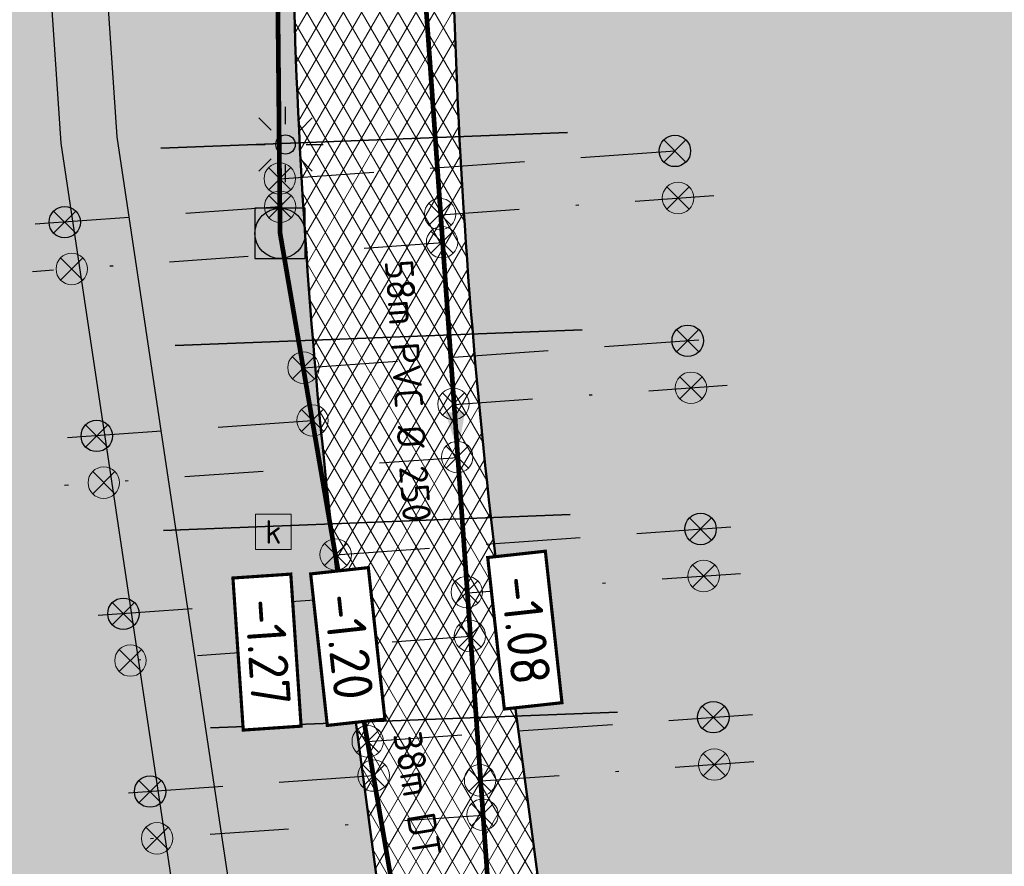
# Model space of a CAD drawing. Header units: metres. Extents: x 240159 to 241664, y 578380 to 583939.
# Tile 41 of 71: x 240670 to 240701, y 583616 to 583643. Entities that reach past the tile are written whole.
import ezdxf
from ezdxf.enums import TextEntityAlignment as Align

# ---------------------------------------------------------------- set-up
doc = ezdxf.new("R2010")
doc.units = ezdxf.units.M
doc.set_wipeout_variables(frame=1)
doc.linetypes.add('RI-HWA_HUISAANSLUITING', pattern=[4.8, 3, -1.8])
doc.linetypes.add('RI-VWA_HUISAANSLUITING', pattern=[6.1, 2.5, -1.8, 0, -1.8])
for name, color, linetype, lineweight in [('N-AL-HOOGTELABEL-S', 7, 'Continuous', 13), ('N-GV-GR-BOLLEN-A', 92, 'Continuous', 9), ('N-WE-IE-MEUBILAIR_WEGMEUBILAIR_LICHTMAST_MET_PASTEGEL-S', 7, 'Continuous', 25), ('N-WE-KL-TRACE_WENSTRACE-A', 7, 'Continuous', 25), ('N-WE-RI-BOB-T', 7, 'Continuous', 13), ('N-WE-RI-MATERIAAL_DIAMETER_LENGTE-T', 7, 'Continuous', 13), ('N-WE-RI-STROOMRICHTING-S', 7, 'Continuous', 13), ('N-WE-VH-KANTVERHARDING-GD', 4, 'Continuous', 50), ('N-WE-VH-VERHARDING_ASFALT_DEKLAAG-A', 252, 'Continuous', 18), ('N-WE-VH-VERHARDING_HALFVERHARDING-A', 234, 'Continuous', 9)]:
    doc.layers.add(name, color=color, linetype=linetype, lineweight=lineweight)
for name, color, linetype, lineweight, true_color in [('N-WE-KL-MANTELBUIS_3x-G', 7, 'KL-MANTELBUIS-N', 35, 0xa200c2), ('N-WE-RI-HWA_HUISAANSLUITING_PVC_125-G', 150, 'RI-HWA_HUISAANSLUITING', 25, 0x007fff), ('N-WE-RI-HWA_HULPSTUK-ONTSTOPPINGSSTUK-S', 150, 'Continuous', 25, 0x007fff), ('N-WE-RI-HWA_HULPSTUK_INLAAT-S', 150, 'Continuous', 13, 0x007fff), ('N-WE-RI-HWA_KOLK-S', 150, 'Continuous', 25, 0x007fff), ('N-WE-RI-HWA_LEIDINGINFO-S', 150, 'Continuous', 13, 0x007fff), ('N-WE-RI-HWA_RIOOLPUT-S', 150, 'Continuous', 13, 0x007fff), ('N-WE-RI-HWA_TRANSPORTLEIDING_BETON_500-G', 150, 'Continuous', 20, 0x007fff), ('N-WE-RI-VWA_HUISAANSLUITING_PVC_125-G', 20, 'RI-VWA_HUISAANSLUITING', 25, 0xff3f00), ('N-WE-RI-VWA_HULPSTUK_INLAAT-S', 20, 'Continuous', 13, 0xff3f00), ('N-WE-RI-VWA_HULPSTUK_ONTSTOPPINGSSTUK-S', 20, 'Continuous', 13, 0xff3f00), ('N-WE-RI-VWA_LEIDINGINFO-S', 20, 'Continuous', 13, 0xff3f00), ('N-WE-RI-VWA_TRANSPORTLEIDING_BETON_500-G', 20, 'Continuous', 20, 0xff3f00)]:
    doc.layers.add(name, color=color, linetype=linetype, lineweight=lineweight, true_color=true_color)
doc.styles.add('NLCS-ISO', font='NLCS-ISO.ttf')
doc.styles.add('NLCS-ISO-M1000-T25', font='NLCS-ISO.ttf', dxfattribs={"height": 2.5})
doc.linetypes.add('KL-MANTELBUIS-N', pattern='A,0,-2,[80,NLCS.SHX,S=1,R=0,X=0,Y=0],-2', length=4)
pattern_1 = [(45, (0, 0), (-0.8749916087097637, 0.8749916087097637), [0.3, -0.937425]), (135, (0, 0), (-0.8749916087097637, -0.8749916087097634), [0.3, -0.937425])]

# ---------------------------------------------------------------- blocks, each defined once
blk = doc.blocks.new('SAL-HOOGTELABEL_AANLEG-SO')
blk.add_wipeout([(-4.842599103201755, 1.7988380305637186), (4.851150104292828, 1.7988380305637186), (4.851150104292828, -1.8868584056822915), (-4.842599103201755, -1.8868584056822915)])
at = {"const_width": 0.2}
blk.add_lwpolyline([(-4.842599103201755, 1.798838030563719), (4.851150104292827, 1.798838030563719), (4.851150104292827, -1.886858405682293), (-4.842599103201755, -1.886858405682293)], close=True, dxfattribs=at)
at = {"style": 'NLCS-ISO'}
blk.add_attdef('HOOGTE', text='', height=2, dxfattribs=at).set_placement((0, 0), align=Align.MIDDLE_CENTER)
blk = doc.blocks.new('N-SRI-PUT_HWA-SO')
h = blk.add_hatch(color=256)
h.dxf.hatch_style = 1
h.paths.add_polyline_path([(-1.999999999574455, 0, 1), (1.999999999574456, 0, 1)])
at = {"lineweight": -3, "flags": 128}
blk.add_lwpolyline([(-1.999999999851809, -2.00000000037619), (2.000000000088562, -2.000000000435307), (2.000000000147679, 1.99999999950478), (-2.00000000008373, 1.999999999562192)], close=True, dxfattribs=at)
at = {"lineweight": -3}
blk.add_circle((0, 0), 1.999999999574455, dxfattribs=at)
blk = doc.blocks.new('*U89')
at = {"color": 0}
blk.add_line((-0.0878718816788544, 1.256932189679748), (0.0878718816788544, -1.256932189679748), dxfattribs=at)
at = {"layer": 'N-WE-RI-STROOMRICHTING-S', "color": 0}
blk.add_solid([(0.0878718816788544, -1.256932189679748), (-0.7163379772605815, 1.212996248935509), (0.5405942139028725, 1.300868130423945)], dxfattribs=at)
at = {"layer": 'N-WE-RI-BOB-T', "color": 0, "style": 'NLCS-ISO'}
for tag, height, p in [('BOB_LINKS', 1.799999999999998, (-1.905459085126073, 50.59799217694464)), ('BOB_RECHTS', 1.799999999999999, (5.13503660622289, -50.11028328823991))]:
    blk.add_attdef(tag, text='', height=height, rotation=273.9990301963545, dxfattribs=at).set_placement(p, align=Align.MIDDLE_CENTER)
at = {"layer": 'N-WE-RI-MATERIAAL_DIAMETER_LENGTE-T', "color": 0, "style": 'NLCS-ISO'}
blk.add_attdef('RIOOLINFO_001', (-4.797053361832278, 14.11003435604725), '', height=1.799999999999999, rotation=273.9990301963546, dxfattribs=at)
blk = doc.blocks.new('SRI-HULP_INLAAT')
at = {"flags": 128}
for points in [[(-0.7081526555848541, 0.7060593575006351), (0.7081526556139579, -0.7060593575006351)], [(0.7060593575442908, 0.7081526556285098), (-0.706059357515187, -0.7081526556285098)]]:
    blk.add_lwpolyline(points, dxfattribs=at)
blk.add_circle((-1.455191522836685e-11, 0), 1)
blk = doc.blocks.new('SRI-HULP_ONTSTOP')
h = blk.add_hatch(color=256)
h.dxf.hatch_style = 1
h.paths.add_polyline_path([(-0.7071067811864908, 0.7071067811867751, 0.1989123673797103), (-1.000000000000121, 0, 0.1989123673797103), (-0.7071067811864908, -0.7071067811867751), (0, -1.387778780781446e-17)])
h = blk.add_hatch(color=256)
h.dxf.hatch_style = 1
h.paths.add_polyline_path([(1.000000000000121, 0, 0.1989123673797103), (0.7071067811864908, 0.7071067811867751), (0, -1.387778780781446e-17), (0.7071067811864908, -0.7071067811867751, 0.1989123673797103)])
for p, q in [((-0.7071067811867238, 0.707106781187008), (0.7071067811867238, -0.707106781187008)), ((-0.7071067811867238, -0.707106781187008), (0.7071067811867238, 0.707106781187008))]:
    blk.add_line(p, q)
blk.add_circle((0, 0), 1.000000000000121)
blk = doc.blocks.new('N-SIE-WEG_LICHTMAST_SPOT-SO')
h = blk.add_hatch(color=256)
edge = h.paths.add_edge_path()
edge.add_arc((0, 0), 0.7698654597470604, 0, 360)
for p, q in [((-8.731149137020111e-10, 1.624763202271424), (-2.91038304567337e-10, 3.000000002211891)), ((-2.121320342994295, 2.121320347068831), (-1.148881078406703, 1.148881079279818)), ((1.148881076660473, 1.148881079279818), (2.121320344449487, 2.121320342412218)), ((-3.000000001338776, 4.656612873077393e-09), (-1.624763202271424, 2.328306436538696e-09)), ((1.624763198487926, -1.746229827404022e-09), (2.99999999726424, -1.164153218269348e-09)), ((-2.121320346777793, -2.121320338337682), (-1.148881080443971, -1.148881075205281)), ((1.148881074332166, -1.148881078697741), (2.12132034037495, -2.121320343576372)), ((-3.783497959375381e-09, -2.999999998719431), (-2.91038304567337e-09, -1.624763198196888))]:
    blk.add_line(p, q)
blk.add_circle((0, 0), 0.7698654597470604)
at = {"style": 'NLCS-ISO'}
blk.add_attdef('TYPE', text='', height=1.8, dxfattribs=at).set_placement((-2.91038304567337e-10, 3.000000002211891), align=Align.BOTTOM_CENTER)
blk = doc.blocks.new('N_lichtmast')
blk.add_blockref('N-SIE-WEG_LICHTMAST_SPOT-SO', (0, 0))
blk = doc.blocks.new('SRI-KOLK-SO')
at = {"color": 0, "linetype": 'ByBlock', "lineweight": 18}
blk.add_lwpolyline([(-1.125, -1.125), (1.125, -1.125), (1.125, 1.125), (-1.125, 1.125)], close=True, dxfattribs=at)
at = {"color": 0, "linetype": 'ByBlock', "lineweight": 18, "style": 'NLCS-ISO'}
blk.add_text('k', height=1.5, dxfattribs=at).set_placement((0, 0), align=Align.MIDDLE_CENTER)
blk = doc.blocks.new('*U163')
at = {"layer": 'N-WE-RI-BOB-T', "color": 0, "style": 'NLCS-ISO'}
for tag, p in [('BOB_LINKS', (-7.408681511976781, 34.70752423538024)), ('BOB_RECHTS', (10.6109376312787, -73.89878342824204))]:
    blk.add_attdef(tag, text='', height=1.799999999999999, rotation=279.4205182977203, dxfattribs=at).set_placement(p, align=Align.MIDDLE_CENTER)
at = {"layer": 'N-WE-RI-MATERIAAL_DIAMETER_LENGTE-T', "color": 0, "style": 'NLCS-ISO'}
blk.add_attdef('RIOOLINFO_001', (-0.2346246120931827, 9.595665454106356), '', height=1.799999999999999, rotation=279.4205182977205, dxfattribs=at)

msp = doc.modelspace()

# ---------------------------------------------------------------- hatches: boundary and pattern name
at = {"layer": 'N-GV-GR-BOLLEN-A'}
h = msp.add_hatch(dxfattribs=at)
h.set_pattern_fill('AGR-BOLLEN', color=256, scale=0.5, pattern_type=2)
h.set_pattern_definition(pattern_1)
h.paths.add_polyline_path([(240686.4738021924, 583735.5027480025), (240748.7250682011, 583739.7220478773, -0.460694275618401), (240763.6597089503, 583724.4750147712), (240761.2509854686, 583697.2903260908, 0.0669485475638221), (240762.1141369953, 583678.2587061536), (240765.8931251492, 583657.3753962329, -0.02784345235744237), (240768.6800483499, 583634.8960301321), (240773.4036751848, 583565.2039581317), (240779.9407531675, 583574.4024377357), (240778.5727305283, 583636.4877606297), (240794.9463711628, 583725.7893957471), (240796.5913103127, 583769.5615053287), (240796.7640477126, 583773.0565428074), (240793.2754688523, 583772.7827861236, -0.08418812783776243), (240757.1878100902, 583776.1784719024), (240741.3344086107, 583780.4263780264, 0.228323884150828), (240682.7118125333, 583765.2917002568, -0.000853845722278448), (240659.2292994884, 583745.64365328, -0.2200703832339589), (240596.2271510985, 583728.709437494), (240513.1545027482, 583743.5636042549, 0.5940481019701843), (240482.4603060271, 583699.4454581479), (240488.7676443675, 583688.3003269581), (240507.6896593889, 583654.8649333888, -0.1738144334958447), (240514.4771739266, 583598.583750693, -0.1185221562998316), (240502.532813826, 583574.0407626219), (240526.3765645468, 583548.3703444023), (240523.7122447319, 583587.6795394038, -0.05767841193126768), (240524.3248115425, 583600.5512942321), (240529.0221998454, 583629.1526581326, 0.1226499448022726), (240527.1005093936, 583652.7382912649), (240518.0823768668, 583679.4690425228, -0.4918730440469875), (240530.4362631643, 583697.9650339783), (240589.6787072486, 583701.9804002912, 0.2674744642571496), (240599.6652820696, 583708.6725790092, -0.26747446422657), (240611.3107563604, 583716.4764153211), (240665.6922921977, 583720.1623163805, 0.2920074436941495), (240674.3166188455, 583726.5285955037, -0.2920074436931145)])
h = msp.add_hatch(dxfattribs=at)
h.set_pattern_fill('AGR-BOLLEN', color=256, scale=0.5, pattern_type=2)
h.set_pattern_definition(pattern_1)
edge = h.paths.add_edge_path()
edge.add_line((240732.4518526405, 583730.0594794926), (240732.4856643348, 583729.5606240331))
edge.add_line((240732.4856643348, 583729.5606240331), (240727.9959652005, 583729.2563187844))
edge.add_line((240727.9959652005, 583729.2563187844), (240727.9621535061, 583729.7551742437))
edge.add_line((240727.9621535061, 583729.7551742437), (240688.5114330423, 583727.0812620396))
edge.add_arc((240688.8833616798, 583721.5938519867), 5.50000000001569, 93.87749384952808, 188.0440384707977)
edge.add_line((240683.4374772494, 583720.8242139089), (240684.5599724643, 583712.8815465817))
edge.add_line((240684.5599724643, 583712.8815465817), (240682.7593338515, 583712.759501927))
edge.add_line((240682.7593338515, 583712.759501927), (240680.3951321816, 583712.5992597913))
edge.add_line((240680.3951321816, 583712.5992597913), (240682.9002776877, 583689.8610632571))
edge.add_arc((240481.5784334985, 583667.6807415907), 202.5400000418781, 2.1858817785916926, 6.287117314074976, ccw=False)
edge.add_line((240683.9710543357, 583675.4059372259), (240690.3114443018, 583675.8356795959))
edge.add_line((240690.3114443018, 583675.8356795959), (240690.9210123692, 583671.3666707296))
edge.add_line((240690.9210123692, 583671.3666707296), (240684.0927863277, 583670.9038635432))
edge.add_arc((240481.5784335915, 583667.6807415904), 202.539999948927, -0.08010868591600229, 0.9118153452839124, ccw=False)
edge.add_line((240684.1182355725, 583667.3975582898), (240691.1538686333, 583667.8744232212))
edge.add_line((240691.1538686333, 583667.8744232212), (240691.1567366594, 583663.3642931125))
edge.add_line((240691.1567366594, 583663.3642931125), (240684.0616108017, 583662.8833958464))
edge.add_arc((240481.5784334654, 583667.680741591), 202.5400000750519, 357.43383693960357, 358.6427699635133, ccw=False)
edge.add_arc((240881.1773076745, 583649.7715327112), 197.4599999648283, 177.4338369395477, 180.4191116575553)
edge.add_line((240683.7225904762, 583648.3271497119), (240691.0195062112, 583648.8217240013))
edge.add_line((240691.0195062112, 583648.8217240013), (240691.0100920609, 583644.3107614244))
edge.add_line((240691.0100920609, 583644.3107614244), (240683.8069423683, 583643.8225424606))
edge.add_arc((240881.1773076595, 583649.7715327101), 197.4599999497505, 181.7264439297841, 187.6031955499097)
edge.add_line((240685.4533439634, 583623.6452697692), (240687.642115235, 583607.2481681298))
edge.add_line((240687.642115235, 583607.2481681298), (240759.958270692, 583612.1496515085))
edge.add_line((240759.958270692, 583612.1496515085), (240757.8445111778, 583643.3359169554))
edge.add_line((240757.8445111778, 583643.3359169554), (240749.0115003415, 583687.0556255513))
edge.add_line((240749.0115003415, 583687.0556255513), (240755.2363233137, 583724.8290339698))
edge.add_arc((240749.8095175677, 583725.7233378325), 5.500000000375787, 350.6421173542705, 453.8774938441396)
edge.add_line((240749.4375889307, 583731.2107478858), (240732.4518526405, 583730.0594794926))
h = msp.add_hatch(dxfattribs=at)
h.set_pattern_fill('AGR-BOLLEN', color=256, scale=0.5, pattern_type=2)
h.set_pattern_definition(pattern_1)
h.paths.add_polyline_path([(240613.1875624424, 583703.7188931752, -0.4056482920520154), (240619.0569045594, 583710.245974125), (240661.8040540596, 583713.1433134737), (240672.1157345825, 583713.8422241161, 0.1193285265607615), (240669.3512472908, 583714.3163654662), (240611.7219065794, 583710.4103329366, 0.4310258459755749), (240604.3620303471, 583701.4782541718), (240605.0157549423, 583696.2644591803), (240613.4407122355, 583696.8354904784)])
edge = h.paths.add_edge_path()
edge.add_line((240610.3176092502, 583653.9761872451), (240617.3946818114, 583654.4558608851))
edge.add_line((240617.3946818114, 583654.4558608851), (240617.577732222, 583649.9579432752))
edge.add_line((240617.577732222, 583649.9579432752), (240610.8306324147, 583649.5006347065))
edge.add_arc((240357.2032254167, 583622.6950386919), 255.0399999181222, 3.8774938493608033, 6.033129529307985, ccw=False)
edge.add_line((240611.6594180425, 583639.9417077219), (240614.2126681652, 583602.271227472))
edge.add_line((240614.2126681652, 583602.271227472), (240676.2378374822, 583606.4752028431))
edge.add_line((240676.2378374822, 583606.4752028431), (240671.3168014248, 583639.337903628))
edge.add_line((240671.3168014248, 583639.337903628), (240666.7197805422, 583707.1620399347))
edge.add_arc((240662.2300814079, 583706.8577346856), 4.500000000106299, 3.877493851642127, 93.87749384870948)
edge.add_line((240661.9257761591, 583711.3474338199), (240619.1786266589, 583708.4500944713))
edge.add_arc((240619.482931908, 583703.9603953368), 4.500000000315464, 93.87749385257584, 182.2135115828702)
edge.add_line((240614.986289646, 583703.7865897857), (240615.3036356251, 583695.1576269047))
edge.add_line((240615.3036356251, 583695.1576269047), (240613.5068974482, 583695.0358466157))
edge.add_line((240613.5068974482, 583695.0358466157), (240605.2400571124, 583694.475532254))
edge.add_line((240605.2400571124, 583694.475532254), (240609.4457228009, 583660.933152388))
edge.add_line((240609.4457228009, 583660.933152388), (240617.1234094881, 583661.4535347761))
edge.add_line((240617.1234094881, 583661.4535347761), (240617.3064598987, 583656.9556171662))
edge.add_line((240617.3064598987, 583656.9556171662), (240610.0064782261, 583656.4608350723))
edge.add_line((240610.0064782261, 583656.4608350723), (240610.2618082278, 583654.4244449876))
edge.add_arc((240357.2032254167, 583622.6950386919), 255.0399999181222, 7.0451779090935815, 7.1466581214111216, ccw=False)
edge = h.paths.add_edge_path()
edge.add_line((240678.683556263, 583654.099606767), (240672.1504173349, 583653.6568001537))
edge.add_line((240672.1504173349, 583653.6568001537), (240673.1077507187, 583639.5323679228))
edge.add_line((240673.1077507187, 583639.5323679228), (240678.0396196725, 583606.5973250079))
edge.add_line((240678.0396196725, 583606.5973250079), (240682.4036867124, 583606.893115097))
edge.add_line((240682.4036867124, 583606.893115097), (240682.539172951, 583607.0824839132))
edge.add_line((240682.539172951, 583607.0824839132), (240680.4180064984, 583622.9731264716))
edge.add_arc((240881.1773076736, 583649.7715327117), 202.5399999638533, 178.7755541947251, 187.6031955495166, ccw=False)
edge = h.paths.add_edge_path()
edge.add_line((240678.9320262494, 583674.162334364), (240670.7979495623, 583673.6110185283))
edge.add_line((240670.7979495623, 583673.6110185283), (240671.846112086, 583658.1464992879))
edge.add_line((240671.846112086, 583658.1464992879), (240678.8306795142, 583658.6199030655))
edge.add_arc((240881.1773364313, 583649.7715314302), 202.5400287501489, 177.4338369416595, 177.4961208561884, ccw=False)
edge.add_arc((240481.5784334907, 583667.6807415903), 197.4600000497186, 357.4338369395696, 361.8810626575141)
edge = h.paths.add_edge_path()
edge.add_line((240670.4936443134, 583678.1007176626), (240678.7330067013, 583678.6591696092))
edge.add_arc((240481.5784334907, 583667.6807415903), 197.4600000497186, 3.187187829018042, 6.287117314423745)
edge.add_line((240677.8508308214, 583689.3047482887), (240675.6784368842, 583709.0226928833))
edge.add_arc((240669.7542826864, 583708.3700083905), 5.960000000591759, 6.287117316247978, 39.83947681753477)
edge.add_line((240674.330622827, 583712.1882162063), (240666.3247649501, 583711.6455908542))
edge.add_arc((240662.2300814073, 583706.8577346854), 6.300000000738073, 3.877493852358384, 49.46218524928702, ccw=False)
edge.add_line((240668.5156601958, 583707.2837620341), (240670.4936443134, 583678.1007176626))
at = {"layer": 'N-WE-KL-TRACE_WENSTRACE-A', "transparency": 33554559}
h = msp.add_hatch(dxfattribs=at)
h.set_pattern_fill('AKL-TRACE', color=256, scale=0.5, pattern_type=2)
h.set_pattern_definition([(45, (0, 0), (-0.5303300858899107, 0.5303300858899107), [0.5]), (135, (0, 0), (-0.5303300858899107, -0.5303300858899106), [0.5])])
edge = h.paths.add_edge_path()
edge.add_line((240673.1077507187, 583639.5323679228), (240668.5156601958, 583707.2837620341))
edge.add_arc((240662.2300814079, 583706.8577346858), 6.300000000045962, 3.877493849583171, 93.8774938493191)
edge.add_line((240661.8040540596, 583713.1433134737), (240619.0569045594, 583710.245974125))
edge.add_arc((240619.4829319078, 583703.9603953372), 6.299999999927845, 93.87749384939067, 182.1968961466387)
edge.add_line((240613.1875624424, 583703.7188931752), (240613.4407122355, 583696.8354904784))
edge.add_line((240613.4407122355, 583696.8354904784), (240613.5068974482, 583695.0358466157))
edge.add_line((240613.5068974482, 583695.0358466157), (240615.3036356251, 583695.1576269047))
edge.add_line((240615.3036356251, 583695.1576269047), (240614.986289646, 583703.7865897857))
edge.add_arc((240619.4829319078, 583703.9603953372), 4.50000000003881, 93.87749384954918, 182.2135115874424, ccw=False)
edge.add_line((240619.1786266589, 583708.4500944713), (240661.9257761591, 583711.34743382))
edge.add_arc((240662.2300814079, 583706.8577346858), 4.500000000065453, 3.8774938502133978, 93.87749384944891, ccw=False)
edge.add_line((240666.7197805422, 583707.1620399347), (240671.3168014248, 583639.337903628))
edge.add_line((240671.3168014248, 583639.337903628), (240677.7256302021, 583596.5397164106))
edge.add_line((240677.7256302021, 583596.5397164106), (240679.516579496, 583596.7341807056))
edge.add_line((240679.516579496, 583596.7341807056), (240673.1077507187, 583639.5323679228))
at = {"layer": 'N-WE-VH-VERHARDING_ASFALT_DEKLAAG-A'}
h = msp.add_hatch(dxfattribs=at)
h.set_pattern_fill('AVH-ASFALT', color=256, scale=0.5, pattern_type=2)
h.set_pattern_definition([(59.99999999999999, (0, 0), (-0.4330127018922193, 0.2500000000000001), []), (120, (0, 0), (-0.4330127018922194, -0.2499999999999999), [])])
edge = h.paths.add_edge_path()
edge.add_line((240767.2555367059, 583566.0034579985), (240762.6139659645, 583634.4848799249))
edge.add_arc((240565.6059679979, 583621.1319656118), 197.4599999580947, 3.877493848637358, 10.25709480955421)
edge.add_line((240759.9102917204, 583656.2927586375), (240756.1313035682, 583677.1760685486))
edge.add_arc((240832.4321101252, 583690.9832593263), 77.53999998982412, 174.936480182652, 190.2570948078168, ccw=False)
edge.add_line((240755.1947128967, 583697.8269474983), (240757.6034363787, 583725.0116361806))
edge.add_arc((240749.6745005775, 583725.7141865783), 7.960000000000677, 354.9364801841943, 453.877493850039)
edge.add_line((240749.136218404, 583733.6559654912), (240686.8849523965, 583729.436665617))
edge.add_arc((240687.4232345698, 583721.4948867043), 7.959999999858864, 93.87749384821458, 186.2871173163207)
edge.add_line((240679.5111091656, 583720.6231805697), (240682.9002776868, 583689.8610632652))
edge.add_arc((240481.5784334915, 583667.68074159), 202.540000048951, -2.56616306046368, 6.287117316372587, ccw=False)
edge.add_arc((240881.1773076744, 583649.7715327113), 197.4599999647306, 177.433836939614, 187.6031955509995)
edge.add_line((240685.453343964, 583623.6452697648), (240687.833555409, 583605.8140009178))
edge.add_arc((240487.0742542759, 583579.0155946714), 202.5399999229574, 3.8774938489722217, 7.60319555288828, ccw=False)
edge.add_line((240689.1506236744, 583592.7120357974), (240691.1898158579, 583562.6259317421))
edge.add_line((240691.1898158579, 583562.6259317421), (240686.1214443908, 583562.2824049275))
edge.add_line((240686.1214443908, 583562.2824049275), (240684.0822522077, 583592.3685089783))
edge.add_arc((240487.0742543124, 583579.0155946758), 197.4599998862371, 3.877493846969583, 7.603195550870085)
edge.add_line((240682.7982179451, 583605.1418576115), (240680.4180064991, 583622.973126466))
edge.add_arc((240881.1773076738, 583649.7715327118), 202.5399999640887, 177.433836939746, 187.6031955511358, ccw=False)
edge.add_arc((240481.5784334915, 583667.6807415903), 197.4600000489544, 357.4338369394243, 366.2871173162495)
edge.add_line((240677.8508308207, 583689.3047482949), (240675.6784368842, 583709.022692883))
edge.add_arc((240669.754282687, 583708.3700083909), 5.959999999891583, 6.287117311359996, 93.87749385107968)
edge.add_line((240669.3512472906, 583714.3163654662), (240611.7219065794, 583710.4103329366))
edge.add_arc((240612.260188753, 583702.4685540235), 7.960000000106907, 93.87749384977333, 187.1466581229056)
edge.add_line((240604.3620303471, 583701.4782541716), (240610.2618082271, 583654.4244449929))
edge.add_arc((240357.2032254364, 583622.6950386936), 255.0399998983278, 3.8774938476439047, 7.146658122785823, ccw=False)
edge.add_line((240611.659418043, 583639.9417077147), (240617.2422023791, 583557.5736838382))
edge.add_line((240617.2422023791, 583557.5736838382), (240612.1738245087, 583557.2302514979))
edge.add_line((240612.1738245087, 583557.2302514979), (240606.5910465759, 583639.5981809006))
edge.add_arc((240357.2032254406, 583622.6950386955), 249.9599998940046, 3.877493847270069, 7.146658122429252)
edge.add_line((240605.2212749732, 583653.7924445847), (240600.5572141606, 583690.9907649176))
edge.add_arc((240594.6435176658, 583690.2492841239), 5.959999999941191, 7.146658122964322, 93.87749384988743)
edge.add_line((240594.2404822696, 583696.1956411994), (240530.8474133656, 583691.8989515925))
edge.add_arc((240531.385695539, 583683.9571726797), 7.959999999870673, 93.87749384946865, 198.6428112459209)
edge.add_line((240523.8433581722, 583681.4126202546), (240532.861490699, 583654.6818689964))
edge.add_arc((240480.7094494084, 583637.0873758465), 55.03999999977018, -9.326794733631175, 18.6428112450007, ccw=False)
edge.add_line((240535.0218224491, 583628.1673010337), (240530.3244341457, 583599.5659371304))
edge.add_arc((240579.6239646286, 583591.469154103), 49.96000001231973, 170.6732052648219, 183.8774938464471)
edge.add_line((240529.7783271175, 583588.0906896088), (240532.3191744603, 583550.6031991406))
edge.add_line((240532.3191744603, 583550.6031991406), (240527.2507360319, 583550.2596677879))
edge.add_arc((240521.3113999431, 583549.8432378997), 5.953916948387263, -29.812406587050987, 4.0106658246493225, ccw=False)
edge.add_line((240526.4773625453, 583546.883177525), (240523.7122447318, 583587.6795394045))
edge.add_arc((240579.6239646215, 583591.4691541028), 56.04000000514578, 170.6732052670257, 183.8774938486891, ccw=False)
edge.add_line((240524.3248115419, 583600.5512942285), (240529.0221998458, 583629.1526581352))
edge.add_arc((240480.7094494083, 583637.0873758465), 48.95999999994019, 350.6732052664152, 378.6428112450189)
edge.add_line((240527.1005093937, 583652.7382912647), (240518.0823768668, 583679.4690425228))
edge.add_arc((240531.3856955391, 583683.9571726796), 14.03999999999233, 93.87749384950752, 198.6428112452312, ccw=False)
edge.add_line((240530.4362631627, 583697.9650339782), (240589.6787072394, 583701.9804002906))
edge.add_arc((240588.8645216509, 583713.9928397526), 12.04000000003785, 273.8774937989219, 333.7759703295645)
edge.add_arc((240612.2601887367, 583702.4685540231), 14.03999999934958, 93.87749378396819, 153.7759703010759, ccw=False)
edge.add_line((240611.3107563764, 583716.4764153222), (240665.6922921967, 583720.1623163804))
edge.add_arc((240665.0187632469, 583730.0995171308), 9.959999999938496, 273.8774938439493, 338.9902833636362)
edge.add_arc((240687.4232345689, 583721.4948867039), 14.03999999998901, 93.87749384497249, 158.9902833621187, ccw=False)
edge.add_line((240686.4738021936, 583735.5027480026), (240748.7250682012, 583739.7220478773))
edge.add_arc((240749.6745005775, 583725.7141865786), 14.03999999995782, -5.063519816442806, 93.87749384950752, ccw=False)
edge.add_line((240763.6597089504, 583724.4750147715), (240761.2509854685, 583697.2903260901))
edge.add_arc((240832.4321101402, 583690.983259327), 71.46000000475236, 174.9364801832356, 190.2570948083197)
edge.add_line((240762.1141369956, 583678.2587061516), (240765.8931251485, 583657.3753962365))
edge.add_arc((240565.6059680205, 583621.1319656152), 203.5399999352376, 3.877493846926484, 10.25709480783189, ccw=False)
edge.add_line((240768.6800483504, 583634.8960301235), (240773.7296834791, 583560.3940537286))
edge.add_arc((240780.4125465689, 583564.7185121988), 7.96000000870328, 183.8774938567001, 212.9067714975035, ccw=False)
edge.add_line((240772.4707676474, 583564.1802300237), (240772.323908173, 583566.346984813))
edge.add_line((240772.323908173, 583566.346984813), (240767.2555367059, 583566.0034579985))
at = {"layer": 'N-WE-VH-VERHARDING_HALFVERHARDING-A'}
h = msp.add_hatch(dxfattribs=at)
h.set_pattern_fill('AVH-HALFVERHARDING', color=256, scale=0.25, pattern_type=2)
h.set_pattern_definition([(49.99999999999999, (0, 0), (1.793150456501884, -0.1568803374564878), [0.1875, -2.0625]), (355, (0, 0), (-0.3468783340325, 1.88048033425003), [0.15, -1.65]), (100.4514, (0.1494292, -0.01307335), (1.446273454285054, 1.723598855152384), [0.159350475, -1.75285528]), (46.18420000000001, (0, 0.5), (2.668102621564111, -0.4137975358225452), [0.28125, -3.09375]), (96.6356, (0.2223418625, 0.4655167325), (2.336656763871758, 2.435294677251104), [0.23902572, -2.6292825]), (351.1842, (0, 0.5), (2.336654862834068, 2.435296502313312), [0.225, -2.475]), (21, (0.25, 0.375), (1.492267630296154, -1.006547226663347), [0.1875, -2.0625]), (326.0000000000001, (0.25, 0.375), (0.6082883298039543, 1.812875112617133), [0.15, -1.65]), (71.4514, (0.3743555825, 0.291120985), (2.100556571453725, 0.806326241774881), [0.159350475, -1.75285528]), (37.50000000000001, (0, 0), (0.03039963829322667, 0.8322346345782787), [0, -1.63, 0, -1.675, 0, -1.65625]), (7.499999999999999, (0, 0), (0.6576738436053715, 0.9860292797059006), [0, -0.955, 0, -1.5925, 0, -0.63125]), (327.5, (-0.5575, 0), (1.334556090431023, -0.05638717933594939), [0, -0.625, 0, -1.95, 0, -2.5875]), (317.5, (-0.8075, 0), (1.457965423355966, 0.2502624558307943), [0, -0.8125, 0, -1.295, 0, -1.8375])])
h.paths.add_polyline_path([(240606.3223026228, 583643.1813006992), (240598.4018256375, 583642.6444623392), (240598.9689829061, 583638.1725789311), (240606.6523748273, 583638.6933480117), (240606.5910465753, 583639.5981809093, 0.003593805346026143)])
h.paths.add_polyline_path([(240617.3946818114, 583654.4558608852), (240610.3176092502, 583653.9761872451, -0.004415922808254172), (240610.8306324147, 583649.5006347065), (240617.577732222, 583649.9579432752)])
h.paths.add_polyline_path([(240617.1234094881, 583661.4535347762), (240609.4457228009, 583660.9331523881), (240610.0064782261, 583656.4608350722), (240617.3064598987, 583656.9556171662)])
h.paths.add_polyline_path([(240604.1821714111, 583662.0798380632), (240595.927888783, 583661.5203748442), (240596.4950460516, 583657.048491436), (240604.7429268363, 583657.6075207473)])
h.paths.add_polyline_path([(240678.8306795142, 583658.6199030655), (240669.551376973, 583657.9909654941), (240669.8556822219, 583653.5012663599), (240678.683556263, 583654.099606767, -0.005582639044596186)])
h.paths.add_polyline_path([(240678.7330067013, 583678.6591696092), (240668.1989092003, 583677.9451838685), (240668.5032144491, 583673.4554847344), (240678.9320262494, 583674.162334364, 0.005699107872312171)])

# ---------------------------------------------------------------- linework, layer by layer
at = {"layer": 'N-WE-KL-MANTELBUIS_3x-G'}
for p, q in [((240687.4206404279, 583639.6721157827), (240674.4889290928, 583639.170804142)), ((240687.8812514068, 583633.4000991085), (240674.9495400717, 583632.8987874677)), ((240687.5057977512, 583627.5205755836), (240674.5740864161, 583627.0192639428)), ((240689.0029653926, 583621.2407258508), (240676.0712540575, 583620.7394142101))]:
    msp.add_line(p, q, dxfattribs=at)
at = {"layer": 'N-WE-KL-TRACE_WENSTRACE-A', "transparency": 33554559}
msp.add_lwpolyline([(240673.1077507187, 583639.5323679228), (240668.5156601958, 583707.2837620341, 0.4142135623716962), (240661.8040540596, 583713.1433134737), (240619.0569045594, 583710.245974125, 0.4056482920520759), (240613.1875624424, 583703.7188931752), (240613.4407122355, 583696.8354904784), (240613.5068974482, 583695.0358466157), (240615.3036356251, 583695.1576269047), (240614.986289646, 583703.7865897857, -0.4057327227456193), (240619.1786266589, 583708.4500944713), (240661.9257761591, 583711.34743382, -0.4142135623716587), (240666.7197805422, 583707.1620399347), (240671.3168014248, 583639.337903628), (240677.7256302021, 583596.5397164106), (240679.516579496, 583596.7341807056)], format="xyb", close=True, dxfattribs=at)
at = {"layer": 'N-WE-RI-HWA_HUISAANSLUITING_PVC_125-G'}
for p, q in [((240678.2668539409, 583638.199339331), (240692.0712520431, 583639.1735348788)), ((240678.2757325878, 583637.3029888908), (240670.3105254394, 583636.7408731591)), ((240679.0188422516, 583632.1873848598), (240692.4803735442, 583633.1373838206)), ((240679.3075550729, 583630.5072473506), (240671.3283044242, 583629.9441405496)), ((240680.0400512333, 583626.2445538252), (240692.886113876, 583627.1511183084)), ((240680.2779224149, 583624.860284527), (240672.1752154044, 583624.2884652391)), ((240681.061260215, 583620.3017227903), (240693.2918542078, 583621.1648527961)), ((240681.2482897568, 583619.2133217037), (240673.0221263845, 583618.6327899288))]:
    msp.add_line(p, q, dxfattribs=at)
at = {"layer": 'N-WE-RI-HWA_TRANSPORTLEIDING_BETON_500-G', "const_width": 0.15, "flags": 128}
msp.add_lwpolyline([(240687.221028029, 583564.3615217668), (240684.7333337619, 583598.932431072), (240678.2840485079, 583636.4634489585), (240677.8911031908, 583676.1335373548), (240673.6429416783, 583715.9002099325), (240672.1689604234, 583729.6980210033), (240761.5047156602, 583735.0841020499)], dxfattribs=at)
at = {"layer": 'N-WE-RI-VWA_HUISAANSLUITING_PVC_125-G'}
for p, q in [((240683.386988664, 583637.0569437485), (240692.1768465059, 583637.6772562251)), ((240683.4499758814, 583636.1644118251), (240670.4161199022, 583635.2445945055)), ((240683.8128846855, 583631.0219764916), (240692.5859680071, 583631.641105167)), ((240683.9322974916, 583629.3298912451), (240671.433898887, 583628.447861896)), ((240684.2352609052, 583625.0368849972), (240692.9917083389, 583625.6548396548)), ((240684.3336454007, 583623.6427719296), (240672.2808098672, 583622.7921865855)), ((240684.657637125, 583619.0517935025), (240693.3974486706, 583619.6685741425)), ((240684.7349933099, 583617.9556526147), (240673.1277208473, 583617.1365112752))]:
    msp.add_line(p, q, dxfattribs=at)
at = {"layer": 'N-WE-RI-VWA_TRANSPORTLEIDING_BETON_500-G', "const_width": 0.15, "flags": 128}
msp.add_lwpolyline([(240688.4913515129, 583564.4476224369), (240686.0713316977, 583599.0196729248), (240676.7365031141, 583731.2946461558), (240763.0679659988, 583737.1257954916)], dxfattribs=at)
at = {"layer": 'N-WE-VH-KANTVERHARDING-GD', "ltscale": 0.1}
msp.add_lwpolyline([(240683.915323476, 583658.6124136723, 0.04440134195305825), (240685.453343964, 583623.6452697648), (240687.833555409, 583605.8140009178, -0.01625787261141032), (240689.1506236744, 583592.7120357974), (240691.1898158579, 583562.6259317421), (240686.1214443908, 583562.2824049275), (240684.0822522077, 583592.3685089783, 0.01625787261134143), (240682.7982179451, 583605.1418576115), (240680.4180064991, 583622.973126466, -0.04440134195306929), (240678.840417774, 583658.839860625, 0.03864894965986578)], format="xyb", dxfattribs=at)

# ---------------------------------------------------------------- block references
at = {"layer": 'N-WE-IE-MEUBILAIR_WEGMEUBILAIR_LICHTMAST_MET_PASTEGEL-S', "xscale": 0.4, "yscale": 0.4, "zscale": 0.4}
msp.add_blockref('N_lichtmast', (240678.4569881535, 583639.2901926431), dxfattribs=at)
at = {"layer": 'N-WE-RI-HWA_HULPSTUK-ONTSTOPPINGSSTUK-S', "xscale": 0.5, "yscale": 0.5, "zscale": 0.5}
for p in [(240690.8285121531, 583639.0858329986), (240671.4401968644, 583636.8205956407), (240691.2376336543, 583633.0496819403), (240672.4579758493, 583630.0238630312), (240691.643373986, 583627.0634164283), (240673.3048868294, 583624.3681877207), (240692.0491143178, 583621.077150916), (240674.1517978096, 583618.7125124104)]:
    msp.add_blockref('SRI-HULP_ONTSTOP', p, dxfattribs=at)
at = {"layer": 'N-WE-RI-HWA_HULPSTUK_INLAAT-S', "xscale": 0.5, "yscale": 0.5, "zscale": 0.5}
for p in [(240678.2742021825, 583638.2067093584), (240678.2830808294, 583637.3103589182), (240679.0261904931, 583632.1947548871), (240679.3149033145, 583630.514617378), (240680.0473994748, 583626.2519238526), (240680.2852706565, 583624.8676545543), (240681.0686084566, 583620.3090928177), (240681.2556379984, 583619.2206917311)]:
    msp.add_blockref('SRI-HULP_INLAAT', p, dxfattribs=at)
at = {"layer": 'N-WE-RI-HWA_KOLK-S', "xscale": 0.5, "yscale": 0.5, "zscale": 0.5}
msp.add_blockref('SRI-KOLK-SO', (240678.0683952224, 583626.9702622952), dxfattribs=at)
at = {"layer": 'N-WE-RI-HWA_LEIDINGINFO-S'}
ref = msp.add_blockref('*U163', (240681.6646577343, 583617.6858241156), dxfattribs=dict(at, xscale=0.5, yscale=0.5, zscale=0.5))
ref.add_attrib('RIOOLINFO_001', '38m DT %%C 250', (240681.8714303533, 583620.5303598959), dxfattribs={"layer": 'N-WE-RI-MATERIAAL_DIAMETER_LENGTE-T', "color": 0, "height": 0.8999999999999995, "rotation": 279.4205182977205, "style": 'NLCS-ISO'})
at = {"layer": 'N-WE-RI-HWA_RIOOLPUT-S', "xscale": 0.4, "yscale": 0.4, "zscale": 0.4}
msp.add_blockref('N-SRI-PUT_HWA-SO', (240678.2840485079, 583636.4634489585), dxfattribs=at)
at = {"layer": 'N-WE-RI-VWA_HULPSTUK_INLAAT-S', "xscale": 0.5, "yscale": 0.5, "zscale": 0.5}
for p in [(240683.36773189, 583637.0761435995), (240683.4307191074, 583636.1836116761), (240683.7936279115, 583631.0411763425), (240683.9130407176, 583629.3490910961), (240684.2160041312, 583625.0560848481), (240684.3143886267, 583623.6619717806), (240684.638380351, 583619.0709933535), (240684.7157365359, 583617.9748524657)]:
    msp.add_blockref('SRI-HULP_INLAAT', p, dxfattribs=at)
at = {"layer": 'N-WE-RI-VWA_HULPSTUK_ONTSTOPPINGSSTUK-S', "xscale": 0.5, "yscale": 0.5, "zscale": 0.5}
for p in [(240690.9299476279, 583637.5892608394), (240671.6630187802, 583635.3325898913), (240691.3390691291, 583631.5531097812), (240672.6807977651, 583628.5358572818), (240691.7448094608, 583625.566844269), (240673.5277087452, 583622.8801819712), (240692.0829260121, 583619.5715519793), (240674.3746197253, 583617.224506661)]:
    msp.add_blockref('SRI-HULP_ONTSTOP', p, dxfattribs=at)

# ---------------------------------------------------------------- next in the draw order: block references
at = {"layer": 'N-AL-HOOGTELABEL-S'}
ref = msp.add_blockref('SAL-HOOGTELABEL_AANLEG-SO', (240686.0829981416, 583623.8480095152), dxfattribs=dict(at, xscale=-0.4999999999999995, yscale=0.4999999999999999, zscale=0.5, rotation=276.2569233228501))
ref.add_attrib('HOOGTE', '-1.08', dxfattribs={"layer": '0', "height": 1.249999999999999, "rotation": 276.2569233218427, "style": 'NLCS-ISO-M1000-T25'}).set_placement((240686.0829981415, 583623.8480095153), align=Align.MIDDLE_CENTER)
ref = msp.add_blockref('SAL-HOOGTELABEL_AANLEG-SO', (240680.4570286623, 583623.3258683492), dxfattribs=dict(at, xscale=-0.4999999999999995, yscale=0.4999999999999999, zscale=0.5, rotation=276.2569233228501))
ref.add_attrib('HOOGTE', '-1.20', dxfattribs={"layer": '0', "height": 1.249999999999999, "rotation": 276.2569233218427, "style": 'NLCS-ISO-M1000-T25'}).set_placement((240680.4570286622, 583623.3258683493), align=Align.MIDDLE_CENTER)
ref = msp.add_blockref('SAL-HOOGTELABEL_AANLEG-SO', (240677.8900192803, 583623.148173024), dxfattribs=dict(at, xscale=-0.4999999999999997, yscale=0.4999999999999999, zscale=0.5, rotation=273.8774938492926))
ref.add_attrib('HOOGTE', '-1.27', dxfattribs={"layer": '0', "height": 1.25, "rotation": 273.8774938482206, "style": 'NLCS-ISO-M1000-T25'}).set_placement((240677.8900192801, 583623.1481730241), align=Align.MIDDLE_CENTER)

# ---------------------------------------------------------------- next in the draw order: block references
at = {"layer": 'N-WE-RI-VWA_LEIDINGINFO-S'}
ref = msp.add_blockref('*U89', (240683.893458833, 583630.1533733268, -1.824887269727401), dxfattribs=dict(at, xscale=0.5, yscale=0.5, zscale=0.5))
ref.add_attrib('RIOOLINFO_001', '58m PVC %%C 250', (240681.6079102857, 583635.5923348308, -1.824887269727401), dxfattribs={"layer": 'N-WE-RI-MATERIAAL_DIAMETER_LENGTE-T', "color": 0, "height": 0.8999999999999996, "rotation": 273.9990301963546, "style": 'NLCS-ISO'})
ref.add_attrib('BOB_LINKS_001', '-3,00', (240682.4827499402, 583656.8413118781, -1.824887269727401), dxfattribs={"layer": 'N-WE-RI-BOB-T', "color": 0, "height": 0.8999999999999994, "rotation": 273.9990301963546, "style": 'NLCS-ISO'})
ref.add_attrib('BOB_RECHTS_001', '-3,12', (240686.0092743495, 583606.3973932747, -1.824887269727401), dxfattribs={"layer": 'N-WE-RI-BOB-T', "color": 0, "height": 0.8999999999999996, "rotation": 273.9990301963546, "style": 'NLCS-ISO'})

doc.saveas('drawing.dxf')
